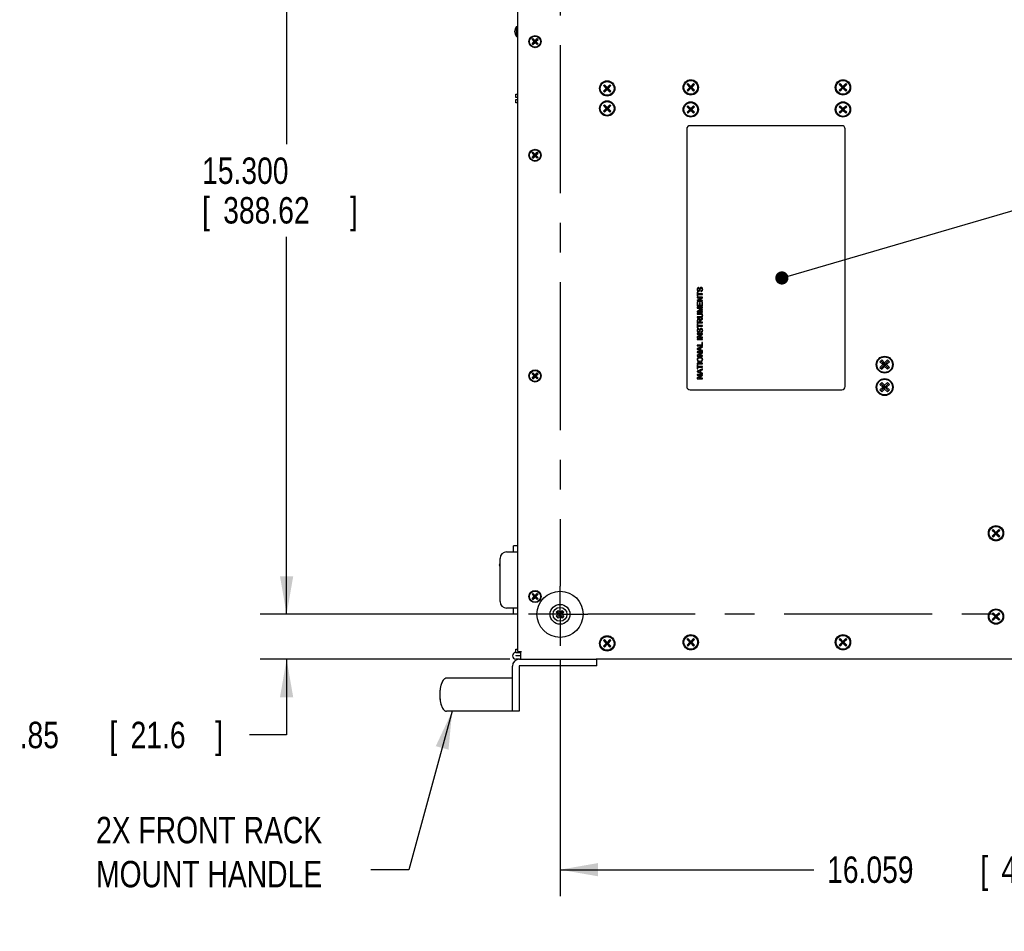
# Model space of a CAD drawing. Header units: inches. Extents: x 0 to 34, y 0 to 22.
# Tile 16 of 31: x 12.9 to 17.6, y 4.6 to 8.9. Entities that reach past the tile are written whole.
import ezdxf

# ---------------------------------------------------------------- set-up
doc = ezdxf.new("R2010")
doc.units = ezdxf.units.IN
doc.header["$LTSCALE"] = 1.87
doc.header["$MEASUREMENT"] = 0
doc.linetypes.add('CENTER', pattern=[0.6, 0.375, -0.075, 0.075, -0.075])
doc.layers.get('0').update_dxf_attribs({"linetype": 'CONTINUOUS'})
for name, color, linetype in [('DEFAULT_1', 7, 'CENTER'), ('DETAIL', 7, 'CONTINUOUS'), ('DIMENSIONS', 7, 'CONTINUOUS')]:
    doc.layers.add(name, color=color, linetype=linetype)
doc.styles.get("Standard").update_dxf_attribs({"font": 'txt', "width": 0.8})
doc.dimstyles.new('DIMSTYLE_2', dxfattribs={"dimtxt": 0.125, "dimasz": 0.18, "dimexe": 0.18, "dimexo": 0.0625, "dimgap": 0.09, "dimtad": 0, "dimtih": 1, "dimtoh": 1, "dimlfac": 4, "dimzin": 4, "dimdsep": 46, "dimtxsty": 'STANDARD', "dimblk": '_FILLED', "dimblk1": '_FILLED', "dimblk2": '_FILLED', "dimcen": 0.09, "dimadec": 0, "dimazin": 0, "dimtp": 0.03, "dimtm": 0.03, "dimtfac": 1, "dimtofl": 0, "dimtmove": 0, "dimatfit": 3, "dimldrblk": '_FILLED', "dimfxl": 1, "dimtolj": 1, "dimtzin": 4, "dimarcsym": 0})
doc.dimstyles.new('DIMSTYLE_4', dxfattribs={"dimtxt": 0.125, "dimasz": 0.18, "dimexe": 0.18, "dimexo": 0.0625, "dimgap": 0.09, "dimtad": 0, "dimtih": 1, "dimtoh": 1, "dimdec": 3, "dimlfac": 4, "dimzin": 4, "dimdsep": 46, "dimtxsty": 'STANDARD', "dimblk": '_FILLED', "dimblk1": '_FILLED', "dimblk2": '_FILLED', "dimcen": 0.09, "dimadec": 0, "dimazin": 0, "dimtp": 0.01, "dimtm": 0.01, "dimtfac": 1, "dimtdec": 3, "dimtofl": 0, "dimtmove": 0, "dimatfit": 3, "dimldrblk": '_FILLED', "dimfxl": 1, "dimtolj": 1, "dimtzin": 4, "dimarcsym": 0})

# ---------------------------------------------------------------- blocks, each defined once
blk = doc.blocks.new('_FILLED')
at = {"color": 0, "linetype": 'BYBLOCK'}
blk.add_solid([(0, 0), (-1, 0.174), (-1, -0.174)], dxfattribs=at)
blk = doc.blocks.new('*D14')
at = {"layer": 'DIMENSIONS', "color": 2, "linetype": 'CONTINUOUS'}
for p, q in [((15.2758, 9.9568), (14.0678, 9.9568)), ((14.1928, 9.9568), (14.1928, 8.3564)), ((14.1928, 6.1318), (14.1928, 7.9189)), ((15.2758, 6.1318), (14.0678, 6.1318))]:
    blk.add_line(p, q, dxfattribs=at)
at = {"layer": 'DIMENSIONS', "color": 2, "linetype": 'CONTINUOUS', "xscale": 0.18, "yscale": 0.18, "zscale": 0.18}
for p, rotation in [((14.1928, 9.9568), 90), ((14.1928, 6.1318), 270)]:
    blk.add_blockref('_FILLED', p, dxfattribs=dict(at, rotation=rotation))
at = {"layer": 'DIMENSIONS', "color": 2, "linetype": 'CONTINUOUS', "width": 0.8}
for s, p in [('15.300', (13.7928, 8.1689)), ('[', (13.7928, 7.9814)), ('388.62', (13.8928, 7.9814)), (']', (14.4928, 7.9814))]:
    blk.add_text(s, height=0.125, dxfattribs=at).set_placement(p)
blk = doc.blocks.new('*D15')
at = {"layer": 'DIMENSIONS', "color": 2, "linetype": 'CONTINUOUS'}
for p, q in [((15.4868, 5.9208), (15.4868, 4.7982)), ((19.5016, 5.9208), (19.5016, 4.7982)), ((15.4868, 4.9232), (16.6885, 4.9232)), ((19.5016, 4.9232), (18.2385, 4.9232))]:
    blk.add_line(p, q, dxfattribs=at)
at = {"layer": 'DIMENSIONS', "color": 2, "linetype": 'CONTINUOUS', "xscale": 0.18, "yscale": 0.18, "zscale": 0.18, "rotation": 180}
blk.add_blockref('_FILLED', (15.4868, 4.9232), dxfattribs=at)
at = {"layer": 'DIMENSIONS', "color": 2, "linetype": 'CONTINUOUS', "xscale": 0.18, "yscale": 0.18, "zscale": 0.18}
blk.add_blockref('_FILLED', (19.5016, 4.9232), dxfattribs=at)
at = {"layer": 'DIMENSIONS', "color": 2, "linetype": 'CONTINUOUS', "width": 0.8}
for s, p in [('16.059', (16.751, 4.8607)), ('[', (17.476, 4.8607)), ('407.9', (17.576, 4.8607)), (']', (18.076, 4.8607))]:
    blk.add_text(s, height=0.125, dxfattribs=at).set_placement(p)
blk = doc.blocks.new('*D17')
at = {"layer": 'DIMENSIONS', "color": 2, "linetype": 'CONTINUOUS'}
for p, q in [((14.1928, 6.1318), (14.1928, 6.4918)), ((15.2758, 6.1318), (14.0678, 6.1318)), ((15.2491, 5.9193), (14.0678, 5.9193)), ((14.1928, 5.9193), (14.1928, 5.5607)), ((14.1928, 5.5607), (14.017, 5.5607))]:
    blk.add_line(p, q, dxfattribs=at)
at = {"layer": 'DIMENSIONS', "color": 2, "linetype": 'CONTINUOUS', "xscale": 0.18, "yscale": 0.18, "zscale": 0.18}
for p, rotation in [((14.1928, 6.1318), 270), ((14.1928, 5.9193), 90)]:
    blk.add_blockref('_FILLED', p, dxfattribs=dict(at, rotation=rotation))
at = {"layer": 'DIMENSIONS', "color": 2, "linetype": 'CONTINUOUS', "width": 0.8}
for s, p in [('.85', (12.9295, 5.4982)), ('[', (13.3545, 5.4982)), ('21.6', (13.4545, 5.4982)), (']', (13.8545, 5.4982))]:
    blk.add_text(s, height=0.125, dxfattribs=at).set_placement(p)

msp = doc.modelspace()

# ---------------------------------------------------------------- linework, layer by layer
at = {"color": 7, "linetype": 'CONTINUOUS'}
for p, q in [((15.2866, 5.95534), (15.2866, 10.13184)), ((15.2816, 8.86609), (15.2816, 8.91359)), ((15.2816, 8.91359), (15.2866, 8.91359)), ((15.2816, 8.86609), (15.2866, 8.86609)), ((15.35432, 8.85294), (15.358, 8.85661)), ((15.38103, 8.85478), (15.35616, 8.8299)), ((15.38103, 8.8299), (15.35616, 8.85478)), ((15.358, 8.85661), (15.3686, 8.84601)), ((15.3686, 8.84601), (15.3792, 8.85661)), ((15.3792, 8.85661), (15.38287, 8.85294)), ((15.35432, 8.85294), (15.36492, 8.84234)), ((15.35432, 8.83174), (15.36492, 8.84234)), ((15.35432, 8.83174), (15.358, 8.82807)), ((15.358, 8.82807), (15.3686, 8.83867)), ((15.37227, 8.84234), (15.36492, 8.84234)), ((15.3686, 8.83867), (15.3686, 8.84601)), ((15.3686, 8.83867), (15.3792, 8.82807)), ((15.37227, 8.84234), (15.38287, 8.85294)), ((15.37227, 8.84234), (15.38287, 8.83174)), ((15.38287, 8.83174), (15.3792, 8.82807)), ((15.69237, 8.63408), (15.69686, 8.63857)), ((15.69237, 8.63408), (15.70561, 8.62084)), ((15.72558, 8.63633), (15.69461, 8.60535)), ((15.72558, 8.60535), (15.69461, 8.63633)), ((15.69686, 8.63857), (15.7101, 8.62533)), ((15.7101, 8.62533), (15.72334, 8.63857)), ((15.7101, 8.61635), (15.7101, 8.62533)), ((15.71459, 8.62084), (15.72783, 8.63408)), ((15.72334, 8.63857), (15.72783, 8.63408)), ((16.08787, 8.63908), (16.09236, 8.64357)), ((16.08787, 8.63908), (16.10111, 8.62584)), ((16.08787, 8.6126), (16.10111, 8.62584)), ((16.12108, 8.64133), (16.09011, 8.61035)), ((16.12108, 8.61035), (16.09011, 8.64133)), ((16.09236, 8.64357), (16.1056, 8.63033)), ((16.09236, 8.60811), (16.1056, 8.62135)), ((16.11009, 8.62584), (16.10111, 8.62584)), ((16.1056, 8.63033), (16.11884, 8.64357)), ((16.1056, 8.62135), (16.1056, 8.63033)), ((16.1056, 8.62135), (16.11884, 8.60811)), ((16.11009, 8.62584), (16.12333, 8.63908)), ((16.11009, 8.62584), (16.12333, 8.6126)), ((16.11884, 8.64357), (16.12333, 8.63908)), ((16.80837, 8.63908), (16.81286, 8.64357)), ((16.80837, 8.63908), (16.82161, 8.62584)), ((16.80837, 8.6126), (16.82161, 8.62584)), ((16.84158, 8.64133), (16.81061, 8.61035)), ((16.84158, 8.61035), (16.81061, 8.64133)), ((16.81286, 8.64357), (16.8261, 8.63033)), ((16.81286, 8.60811), (16.8261, 8.62135)), ((16.83059, 8.62584), (16.82161, 8.62584)), ((16.8261, 8.63033), (16.83934, 8.64357)), ((16.8261, 8.62135), (16.8261, 8.63033)), ((16.8261, 8.62135), (16.83934, 8.60811)), ((16.83059, 8.62584), (16.84383, 8.63908)), ((16.83059, 8.62584), (16.84383, 8.6126)), ((16.83934, 8.64357), (16.84383, 8.63908)), ((15.27785, 8.57834), (15.27785, 8.59384)), ((15.2866, 8.57834), (15.27785, 8.57834)), ((15.69237, 8.6076), (15.70561, 8.62084)), ((15.69237, 8.6076), (15.69686, 8.60311)), ((15.69686, 8.60311), (15.7101, 8.61635)), ((15.71459, 8.62084), (15.70561, 8.62084)), ((15.7101, 8.61635), (15.72334, 8.60311)), ((15.71459, 8.62084), (15.72783, 8.6076)), ((15.72783, 8.6076), (15.72334, 8.60311)), ((16.08787, 8.6126), (16.09236, 8.60811)), ((16.12333, 8.6126), (16.11884, 8.60811)), ((16.80837, 8.6126), (16.81286, 8.60811)), ((16.84383, 8.6126), (16.83934, 8.60811)), ((15.27785, 8.55309), (15.27785, 8.56859)), ((15.27785, 8.56859), (15.2866, 8.56859)), ((15.69237, 8.53933), (15.69686, 8.54382)), ((15.69237, 8.53933), (15.70561, 8.52609)), ((15.72558, 8.54158), (15.69461, 8.5106)), ((15.72558, 8.5106), (15.69461, 8.54158)), ((15.69686, 8.54382), (15.7101, 8.53058)), ((15.7101, 8.53058), (15.72334, 8.54382)), ((15.7101, 8.5216), (15.7101, 8.53058)), ((15.71459, 8.52609), (15.72783, 8.53933)), ((15.72334, 8.54382), (15.72783, 8.53933)), ((16.08787, 8.53433), (16.09236, 8.53882)), ((16.08787, 8.53433), (16.10111, 8.52109)), ((16.12108, 8.53658), (16.09011, 8.5056)), ((16.12108, 8.5056), (16.09011, 8.53658)), ((16.09236, 8.53882), (16.1056, 8.52558)), ((16.1056, 8.52558), (16.11884, 8.53882)), ((16.11009, 8.52109), (16.12333, 8.53433)), ((16.11884, 8.53882), (16.12333, 8.53433)), ((16.80837, 8.53433), (16.81286, 8.53882)), ((16.80837, 8.53433), (16.82161, 8.52109)), ((16.84158, 8.53658), (16.81061, 8.5056)), ((16.84158, 8.5056), (16.81061, 8.53658)), ((16.81286, 8.53882), (16.8261, 8.52558)), ((16.8261, 8.52558), (16.83934, 8.53882)), ((16.83059, 8.52109), (16.84383, 8.53433)), ((16.83934, 8.53882), (16.84383, 8.53433)), ((15.69237, 8.51285), (15.70561, 8.52609)), ((15.69237, 8.51285), (15.69686, 8.50836)), ((15.69686, 8.50836), (15.7101, 8.5216)), ((15.71459, 8.52609), (15.70561, 8.52609)), ((15.7101, 8.5216), (15.72334, 8.50836)), ((15.71459, 8.52609), (15.72783, 8.51285)), ((15.72783, 8.51285), (15.72334, 8.50836)), ((16.08787, 8.50785), (16.10111, 8.52109)), ((16.08787, 8.50785), (16.09236, 8.50336)), ((16.09236, 8.50336), (16.1056, 8.5166)), ((16.11009, 8.52109), (16.10111, 8.52109)), ((16.1056, 8.5166), (16.1056, 8.52558)), ((16.1056, 8.5166), (16.11884, 8.50336)), ((16.11009, 8.52109), (16.12333, 8.50785)), ((16.12333, 8.50785), (16.11884, 8.50336)), ((16.80837, 8.50785), (16.82161, 8.52109)), ((16.80837, 8.50785), (16.81286, 8.50336)), ((16.81286, 8.50336), (16.8261, 8.5166)), ((16.83059, 8.52109), (16.82161, 8.52109)), ((16.8261, 8.5166), (16.8261, 8.52558)), ((16.8261, 8.5166), (16.83934, 8.50336)), ((16.83059, 8.52109), (16.84383, 8.50785)), ((16.84383, 8.50785), (16.83934, 8.50336)), ((16.8211, 8.44434), (16.1021, 8.44434)), ((16.0866, 8.42884), (16.0866, 7.20984)), ((16.8366, 7.20984), (16.8366, 8.42884)), ((15.35432, 8.31494), (15.358, 8.31861)), ((15.35432, 8.31494), (15.36492, 8.30434)), ((15.35432, 8.29374), (15.36492, 8.30434)), ((15.38103, 8.31678), (15.35616, 8.2919)), ((15.38103, 8.2919), (15.35616, 8.31678)), ((15.358, 8.31861), (15.3686, 8.30801)), ((15.358, 8.29007), (15.3686, 8.30067)), ((15.37227, 8.30434), (15.36492, 8.30434)), ((15.3686, 8.30801), (15.3792, 8.31861)), ((15.3686, 8.30067), (15.3686, 8.30801)), ((15.3686, 8.30067), (15.3792, 8.29007)), ((15.37227, 8.30434), (15.38287, 8.31494)), ((15.37227, 8.30434), (15.38287, 8.29374)), ((15.3792, 8.31861), (15.38287, 8.31494)), ((15.35432, 8.29374), (15.358, 8.29007)), ((15.38287, 8.29374), (15.3792, 8.29007)), ((16.1366, 7.65694), (16.1366, 7.63713)), ((16.13955, 7.65694), (16.1366, 7.65694)), ((16.13955, 7.64867), (16.13955, 7.65694)), ((16.1616, 7.64867), (16.13955, 7.64867)), ((16.13955, 7.63713), (16.13955, 7.64536)), ((16.13955, 7.64536), (16.1616, 7.64536)), ((16.14388, 7.67519), (16.14364, 7.67836)), ((16.15329, 7.66233), (16.15357, 7.65921)), ((16.1616, 7.64536), (16.1616, 7.64867)), ((16.1366, 7.63713), (16.13955, 7.63713)), ((16.1366, 7.63344), (16.1366, 7.63027)), ((16.1616, 7.63344), (16.1366, 7.63344)), ((16.15623, 7.63027), (16.1366, 7.61714)), ((16.1366, 7.63027), (16.15623, 7.63027)), ((16.1366, 7.61714), (16.1366, 7.61375)), ((16.1366, 7.61375), (16.1616, 7.61375)), ((16.1366, 7.60863), (16.1366, 7.59055)), ((16.13955, 7.60863), (16.1366, 7.60863)), ((16.13955, 7.59386), (16.13955, 7.60863)), ((16.14195, 7.61692), (16.1616, 7.63005)), ((16.1616, 7.61692), (16.14195, 7.61692)), ((16.1472, 7.60769), (16.1472, 7.59386)), ((16.15014, 7.60769), (16.1472, 7.60769)), ((16.15014, 7.59386), (16.15014, 7.60769)), ((16.15865, 7.60921), (16.15865, 7.59386)), ((16.1616, 7.60921), (16.15865, 7.60921)), ((16.1616, 7.63005), (16.1616, 7.63344)), ((16.1616, 7.61375), (16.1616, 7.61692)), ((16.1616, 7.59055), (16.1616, 7.60921)), ((16.1366, 7.59055), (16.1616, 7.59055)), ((16.1366, 7.58515), (16.1366, 7.5807)), ((16.1616, 7.58515), (16.1366, 7.58515)), ((16.1366, 7.5807), (16.15399, 7.57471)), ((16.1543, 7.57219), (16.1366, 7.56627)), ((16.1366, 7.56627), (16.1366, 7.56129)), ((16.1366, 7.56129), (16.1616, 7.56129)), ((16.1366, 7.55589), (16.1366, 7.55258)), ((16.15104, 7.55589), (16.1366, 7.55589)), ((16.1366, 7.55258), (16.15102, 7.55258)), ((16.1472, 7.59386), (16.13955, 7.59386)), ((16.14031, 7.56448), (16.1616, 7.57171)), ((16.1616, 7.56448), (16.14031, 7.56448)), ((16.1616, 7.5747), (16.14067, 7.58196)), ((16.14067, 7.58196), (16.1616, 7.58196)), ((16.15865, 7.59386), (16.15014, 7.59386)), ((16.1616, 7.58196), (16.1616, 7.58515)), ((16.1616, 7.57171), (16.1616, 7.5747)), ((16.1616, 7.56129), (16.1616, 7.56448)), ((16.1366, 7.53953), (16.1366, 7.53622)), ((16.15102, 7.53953), (16.1366, 7.53953)), ((16.1366, 7.53622), (16.15104, 7.53622)), ((16.1366, 7.52209), (16.1366, 7.511)), ((16.1366, 7.511), (16.1616, 7.511)), ((16.1366, 7.50756), (16.1366, 7.48774)), ((16.13955, 7.50756), (16.1366, 7.50756)), ((16.13936, 7.51431), (16.13936, 7.52222)), ((16.14763, 7.51431), (16.13936, 7.51431)), ((16.13955, 7.49929), (16.13955, 7.50756)), ((16.14763, 7.52142), (16.14763, 7.51431)), ((16.1505, 7.51431), (16.1505, 7.51815)), ((16.1616, 7.51431), (16.1505, 7.51431)), ((16.1616, 7.53303), (16.15479, 7.52869)), ((16.1564, 7.52557), (16.1616, 7.52887)), ((16.1616, 7.52887), (16.1616, 7.53303)), ((16.1616, 7.511), (16.1616, 7.51431)), ((16.1366, 7.48774), (16.13955, 7.48774)), ((16.1366, 7.46076), (16.1366, 7.45759)), ((16.1616, 7.46076), (16.1366, 7.46076)), ((16.1366, 7.45759), (16.15623, 7.45759)), ((16.15623, 7.45759), (16.1366, 7.44446)), ((16.1616, 7.49929), (16.13955, 7.49929)), ((16.13955, 7.48774), (16.13955, 7.49598)), ((16.13955, 7.49598), (16.1616, 7.49598)), ((16.14195, 7.44424), (16.1616, 7.45737)), ((16.14388, 7.48118), (16.14364, 7.48435)), ((16.15329, 7.46832), (16.15357, 7.4652)), ((16.1616, 7.49598), (16.1616, 7.49929)), ((16.1616, 7.45737), (16.1616, 7.46076)), ((16.1366, 7.44446), (16.1366, 7.44107)), ((16.1366, 7.44107), (16.1616, 7.44107)), ((16.1366, 7.43527), (16.1366, 7.43196)), ((16.1616, 7.43527), (16.1366, 7.43527)), ((16.1366, 7.43196), (16.1616, 7.43196)), ((16.1616, 7.44424), (16.14195, 7.44424)), ((16.15865, 7.41775), (16.15865, 7.40544)), ((16.1616, 7.41775), (16.15865, 7.41775)), ((16.1616, 7.44107), (16.1616, 7.44424)), ((16.1616, 7.43196), (16.1616, 7.43527)), ((16.1616, 7.40213), (16.1616, 7.41775)), ((16.1366, 7.40544), (16.1366, 7.40213)), ((16.15865, 7.40544), (16.1366, 7.40544)), ((16.1366, 7.40213), (16.1616, 7.40213)), ((16.1616, 7.39963), (16.1366, 7.3894)), ((16.1366, 7.3894), (16.1366, 7.38583)), ((16.1366, 7.38583), (16.1616, 7.37623)), ((16.1366, 7.37342), (16.1366, 7.37024)), ((16.1616, 7.37342), (16.1366, 7.37342)), ((16.1366, 7.37024), (16.15623, 7.37024)), ((16.15623, 7.37024), (16.1366, 7.35711)), ((16.14195, 7.35689), (16.1616, 7.37002)), ((16.15133, 7.38344), (16.144, 7.38619)), ((16.14441, 7.38931), (16.15133, 7.39192)), ((16.15133, 7.39192), (16.15133, 7.38344)), ((16.15403, 7.39294), (16.1616, 7.39586)), ((16.15403, 7.38249), (16.15403, 7.39294)), ((16.1616, 7.37974), (16.15403, 7.38249)), ((16.1616, 7.39586), (16.1616, 7.39963)), ((16.1616, 7.37623), (16.1616, 7.37974)), ((16.1616, 7.37002), (16.1616, 7.37342)), ((16.1366, 7.35711), (16.1366, 7.35372)), ((16.1366, 7.35372), (16.1616, 7.35372)), ((16.1366, 7.32076), (16.1366, 7.31745)), ((16.1616, 7.32076), (16.1366, 7.32076)), ((16.1366, 7.31745), (16.1616, 7.31745)), ((16.1616, 7.35689), (16.14195, 7.35689)), ((16.1616, 7.35372), (16.1616, 7.35689)), ((16.1616, 7.31745), (16.1616, 7.32076)), ((17.00124, 7.32634), (17.01048, 7.33558)), ((17.00124, 7.32634), (17.01411, 7.31347)), ((17.04085, 7.29597), (17.00586, 7.33096)), ((17.04085, 7.33096), (17.00586, 7.29597)), ((17.01048, 7.33558), (17.02336, 7.32271)), ((17.02336, 7.32271), (17.03623, 7.33558)), ((17.02336, 7.30422), (17.02336, 7.32271)), ((17.0326, 7.31347), (17.04547, 7.32634)), ((17.03623, 7.33558), (17.04547, 7.32634)), ((15.35432, 7.27069), (15.358, 7.27436)), ((15.35432, 7.27069), (15.36492, 7.26009)), ((15.38103, 7.24765), (15.35616, 7.27253)), ((15.38103, 7.27253), (15.35616, 7.24765)), ((15.358, 7.27436), (15.3686, 7.26376)), ((15.3686, 7.26376), (15.3792, 7.27436)), ((15.37227, 7.26009), (15.38287, 7.27069)), ((15.3792, 7.27436), (15.38287, 7.27069)), ((16.1366, 7.31349), (16.1366, 7.29368)), ((16.13955, 7.31349), (16.1366, 7.31349)), ((16.1366, 7.29368), (16.13955, 7.29368)), ((16.1616, 7.29291), (16.1366, 7.28268)), ((16.1366, 7.28268), (16.1366, 7.27911)), ((16.1366, 7.27911), (16.1616, 7.26951)), ((16.13955, 7.30522), (16.13955, 7.31349)), ((16.1616, 7.30522), (16.13955, 7.30522)), ((16.13955, 7.29368), (16.13955, 7.30191)), ((16.13955, 7.30191), (16.1616, 7.30191)), ((16.15133, 7.27672), (16.144, 7.27947)), ((16.14441, 7.28259), (16.15133, 7.2852)), ((16.15133, 7.2852), (16.15133, 7.27672)), ((16.15403, 7.28622), (16.1616, 7.28914)), ((16.15403, 7.27577), (16.15403, 7.28622)), ((16.1616, 7.27302), (16.15403, 7.27577)), ((16.1616, 7.30191), (16.1616, 7.30522)), ((16.1616, 7.28914), (16.1616, 7.29291)), ((16.1616, 7.26951), (16.1616, 7.27302)), ((17.00124, 7.30059), (17.01411, 7.31347)), ((17.00124, 7.30059), (17.01048, 7.29135)), ((17.01048, 7.29135), (17.02336, 7.30422)), ((17.0326, 7.31347), (17.01411, 7.31347)), ((17.02336, 7.30422), (17.03623, 7.29135)), ((17.0326, 7.31347), (17.04547, 7.30059)), ((17.04547, 7.30059), (17.03623, 7.29135)), ((15.35432, 7.24949), (15.36492, 7.26009)), ((15.35432, 7.24949), (15.358, 7.24582)), ((15.358, 7.24582), (15.3686, 7.25642)), ((15.37227, 7.26009), (15.36492, 7.26009)), ((15.3686, 7.25642), (15.3686, 7.26376)), ((15.3686, 7.25642), (15.3792, 7.24582)), ((15.37227, 7.26009), (15.38287, 7.24949)), ((15.38287, 7.24949), (15.3792, 7.24582)), ((16.1366, 7.2667), (16.1366, 7.26353)), ((16.1616, 7.2667), (16.1366, 7.2667)), ((16.1366, 7.26353), (16.15623, 7.26353)), ((16.15623, 7.26353), (16.1366, 7.25039)), ((16.1366, 7.25039), (16.1366, 7.247)), ((16.1366, 7.247), (16.1616, 7.247)), ((16.14195, 7.25017), (16.1616, 7.2633)), ((16.1616, 7.25017), (16.14195, 7.25017)), ((16.1616, 7.2633), (16.1616, 7.2667)), ((16.1616, 7.247), (16.1616, 7.25017)), ((17.00124, 7.22009), (17.01048, 7.22933)), ((17.04085, 7.18972), (17.00586, 7.22471)), ((17.04085, 7.22471), (17.00586, 7.18972)), ((17.01048, 7.22933), (17.02336, 7.21646)), ((17.02336, 7.21646), (17.03623, 7.22933)), ((17.03623, 7.22933), (17.04547, 7.22009)), ((16.1021, 7.19434), (16.8211, 7.19434)), ((17.00124, 7.22009), (17.01411, 7.20722)), ((17.00124, 7.19434), (17.01411, 7.20722)), ((17.00124, 7.19434), (17.01048, 7.1851)), ((17.01048, 7.1851), (17.02336, 7.19797)), ((17.0326, 7.20722), (17.01411, 7.20722)), ((17.02336, 7.19797), (17.02336, 7.21646)), ((17.02336, 7.19797), (17.03623, 7.1851)), ((17.0326, 7.20722), (17.04547, 7.22009)), ((17.0326, 7.20722), (17.04547, 7.19434)), ((17.04547, 7.19434), (17.03623, 7.1851)), ((17.53255, 6.52852), (17.53704, 6.53301)), ((17.53255, 6.52852), (17.54579, 6.51528)), ((17.56577, 6.49979), (17.5348, 6.53077)), ((17.56577, 6.53077), (17.5348, 6.49979)), ((17.53704, 6.53301), (17.55028, 6.51977)), ((17.55028, 6.51977), (17.56352, 6.53301)), ((17.55477, 6.51528), (17.56801, 6.52852)), ((17.56352, 6.53301), (17.56801, 6.52852)), ((17.53255, 6.50204), (17.54579, 6.51528)), ((17.53255, 6.50204), (17.53704, 6.49755)), ((17.53704, 6.49755), (17.55028, 6.51079)), ((17.55477, 6.51528), (17.54579, 6.51528)), ((17.55028, 6.51079), (17.55028, 6.51977)), ((17.55028, 6.51079), (17.56352, 6.49755)), ((17.55477, 6.51528), (17.56801, 6.50204)), ((17.56801, 6.50204), (17.56352, 6.49755)), ((15.26685, 6.42722), (15.26685, 6.45672)), ((15.2866, 6.45672), (15.26685, 6.45672)), ((15.20285, 6.35681), (15.19972, 6.36642)), ((15.35432, 6.22644), (15.358, 6.23011)), ((15.35432, 6.22644), (15.36492, 6.21584)), ((15.35432, 6.20524), (15.36492, 6.21584)), ((15.35432, 6.20524), (15.358, 6.20157)), ((15.38103, 6.2034), (15.35616, 6.22828)), ((15.38103, 6.22828), (15.35616, 6.2034)), ((15.358, 6.23011), (15.3686, 6.21951)), ((15.358, 6.20157), (15.3686, 6.21217)), ((15.37227, 6.21584), (15.36492, 6.21584)), ((15.3686, 6.21951), (15.3792, 6.23011)), ((15.3686, 6.21217), (15.3686, 6.21951)), ((15.3686, 6.21217), (15.3792, 6.20157)), ((15.37227, 6.21584), (15.38287, 6.22644)), ((15.37227, 6.21584), (15.38287, 6.20524)), ((15.3792, 6.23011), (15.38287, 6.22644)), ((15.38287, 6.20524), (15.3792, 6.20157)), ((15.26685, 6.13197), (15.26685, 6.16147)), ((15.2866, 6.13197), (15.26685, 6.13197)), ((15.46846, 6.14135), (15.47734, 6.15023)), ((15.46846, 6.14135), (15.47797, 6.13184)), ((15.46846, 6.12233), (15.47797, 6.13184)), ((15.46846, 6.12233), (15.47734, 6.11345)), ((15.50079, 6.11789), (15.4729, 6.14579)), ((15.50079, 6.14579), (15.4729, 6.11789)), ((15.47734, 6.15023), (15.48685, 6.14072)), ((15.47734, 6.11345), (15.48685, 6.12296)), ((15.49573, 6.13184), (15.47797, 6.13184)), ((15.48685, 6.14072), (15.49636, 6.15023)), ((15.48685, 6.12296), (15.48685, 6.14072)), ((15.48685, 6.12296), (15.49636, 6.11345)), ((15.49573, 6.13184), (15.50523, 6.14135)), ((15.49573, 6.13184), (15.50523, 6.12233)), ((15.49636, 6.15023), (15.50523, 6.14135)), ((15.50523, 6.12233), (15.49636, 6.11345)), ((17.53255, 6.13452), (17.53704, 6.13901)), ((17.53255, 6.13452), (17.54579, 6.12128)), ((17.53255, 6.10804), (17.54579, 6.12128)), ((17.53255, 6.10804), (17.53704, 6.10355)), ((17.56577, 6.10579), (17.5348, 6.13677)), ((17.56577, 6.13677), (17.5348, 6.10579)), ((17.53704, 6.13901), (17.55028, 6.12577)), ((17.53704, 6.10355), (17.55028, 6.11679)), ((17.55477, 6.12128), (17.54579, 6.12128)), ((17.55028, 6.12577), (17.56352, 6.13901)), ((17.55028, 6.11679), (17.55028, 6.12577)), ((17.55028, 6.11679), (17.56352, 6.10355)), ((17.55477, 6.12128), (17.56801, 6.13452)), ((17.55477, 6.12128), (17.56801, 6.10804)), ((17.56352, 6.13901), (17.56801, 6.13452)), ((17.56801, 6.10804), (17.56352, 6.10355)), ((15.69237, 6.00758), (15.69686, 6.01207)), ((15.69686, 6.01207), (15.7101, 5.99883)), ((15.7101, 5.99883), (15.72334, 6.01207)), ((15.72334, 6.01207), (15.72783, 6.00758)), ((16.08787, 6.01258), (16.09236, 6.01707)), ((16.08787, 6.01258), (16.10111, 5.99934)), ((16.12108, 5.98385), (16.09011, 6.01483)), ((16.12108, 6.01483), (16.09011, 5.98385)), ((16.09236, 6.01707), (16.1056, 6.00383)), ((16.1056, 6.00383), (16.11884, 6.01707)), ((16.11009, 5.99934), (16.12333, 6.01258)), ((16.11884, 6.01707), (16.12333, 6.01258)), ((16.80837, 6.01258), (16.81286, 6.01707)), ((16.80837, 6.01258), (16.82161, 5.99934)), ((16.84158, 5.98385), (16.81061, 6.01483)), ((16.84158, 6.01483), (16.81061, 5.98385)), ((16.81286, 6.01707), (16.8261, 6.00383)), ((16.8261, 6.00383), (16.83934, 6.01707)), ((16.83059, 5.99934), (16.84383, 6.01258)), ((16.83934, 6.01707), (16.84383, 6.01258)), ((15.27785, 5.95184), (15.27785, 5.96734)), ((15.69237, 6.00758), (15.70561, 5.99434)), ((15.69237, 5.9811), (15.70561, 5.99434)), ((15.69237, 5.9811), (15.69686, 5.97661)), ((15.72558, 5.97885), (15.69461, 6.00983)), ((15.72558, 6.00983), (15.69461, 5.97885)), ((15.69686, 5.97661), (15.7101, 5.98985)), ((15.71459, 5.99434), (15.70561, 5.99434)), ((15.7101, 5.98985), (15.7101, 5.99883)), ((15.7101, 5.98985), (15.72334, 5.97661)), ((15.71459, 5.99434), (15.72783, 6.00758)), ((15.71459, 5.99434), (15.72783, 5.9811)), ((15.72783, 5.9811), (15.72334, 5.97661)), ((16.08787, 5.9861), (16.10111, 5.99934)), ((16.08787, 5.9861), (16.09236, 5.98161)), ((16.09236, 5.98161), (16.1056, 5.99485)), ((16.11009, 5.99934), (16.10111, 5.99934)), ((16.1056, 5.99485), (16.1056, 6.00383)), ((16.1056, 5.99485), (16.11884, 5.98161)), ((16.11009, 5.99934), (16.12333, 5.9861)), ((16.12333, 5.9861), (16.11884, 5.98161)), ((16.80837, 5.9861), (16.82161, 5.99934)), ((16.80837, 5.9861), (16.81286, 5.98161)), ((16.81286, 5.98161), (16.8261, 5.99485)), ((16.83059, 5.99934), (16.82161, 5.99934)), ((16.8261, 5.99485), (16.8261, 6.00383)), ((16.8261, 5.99485), (16.83934, 5.98161)), ((16.83059, 5.99934), (16.84383, 5.9861)), ((16.84383, 5.9861), (16.83934, 5.98161)), ((15.27785, 5.95184), (15.3021, 5.95184)), ((15.29485, 5.91934), (15.27785, 5.91934)), ((15.2866, 5.95534), (15.3041, 5.95534)), ((15.3021, 5.91934), (15.3021, 5.95534)), ((19.7416, 5.91934), (15.65818, 5.91934)), ((15.6616, 5.88809), (15.6616, 5.91934)), ((15.29285, 5.88609), (15.29285, 5.67309)), ((15.6616, 5.88809), (15.29485, 5.88809)), ((14.9491, 5.82947), (14.94539, 5.82892)), ((15.2616, 5.82947), (14.9491, 5.82947)), ((14.91785, 5.75172), (14.91785, 5.75097)), ((15.2616, 5.67322), (14.9491, 5.67322)), ((15.29285, 5.67309), (15.2616, 5.67309))]:
    msp.add_line(p, q, dxfattribs=at)
at = {"color": 3, "linetype": 'CONTINUOUS'}
for p, q in [((15.27785, 8.59384), (15.2866, 8.59384)), ((15.2866, 8.55309), (15.27785, 8.55309)), ((15.20285, 6.19272), (15.20285, 6.39597)), ((15.2341, 6.42722), (15.2866, 6.42722)), ((15.2866, 6.16147), (15.2341, 6.16147)), ((15.27785, 5.96734), (15.2866, 5.96734)), ((15.27785, 5.93634), (15.3021, 5.93634)), ((15.3021, 5.93484), (15.27785, 5.93484)), ((15.29485, 5.91934), (15.65818, 5.91934)), ((15.2616, 5.67309), (15.2616, 5.88609))]:
    msp.add_line(p, q, dxfattribs=at)
at = {"color": 7, "linetype": 'CONTINUOUS'}
for points in [[(14.94539, 5.82892), (14.94167, 5.82724), (14.93803, 5.82442), (14.93454, 5.82052), (14.9313, 5.81562), (14.92835, 5.80985), (14.92573, 5.80334), (14.92341, 5.79601), (14.92144, 5.78792), (14.91987, 5.77926)], [(14.91987, 5.77926), (14.91874, 5.7702), (14.91807, 5.76095), (14.91785, 5.75172)], [(14.91785, 5.75097), (14.91807, 5.74174), (14.91874, 5.73249), (14.91987, 5.72342), (14.92144, 5.71476), (14.92341, 5.70667), (14.92573, 5.69934), (14.92835, 5.69283), (14.9313, 5.68706), (14.93454, 5.68216), (14.93803, 5.67826), (14.94167, 5.67544), (14.94539, 5.67377), (14.9491, 5.67322)]]:
    msp.add_lwpolyline(points, dxfattribs=at)
for centre, radius in [((15.3686, 8.84234), 0.02875), ((15.3686, 8.84234), 0.02625), ((15.7101, 8.62084), 0.03625), ((15.7101, 8.62084), 0.03269), ((16.1056, 8.62584), 0.03625), ((16.1056, 8.62584), 0.03269), ((16.8261, 8.62584), 0.03625), ((16.8261, 8.62584), 0.03269), ((15.7101, 8.52609), 0.03625), ((15.7101, 8.52609), 0.03269), ((16.1056, 8.52109), 0.03625), ((16.1056, 8.52109), 0.03269), ((16.8261, 8.52109), 0.03625), ((16.8261, 8.52109), 0.03269), ((15.3686, 8.30434), 0.02875), ((15.3686, 8.30434), 0.02625), ((17.02336, 7.31347), 0.04), ((17.02336, 7.31347), 0.03692), ((15.3686, 7.26009), 0.02875), ((15.3686, 7.26009), 0.02625), ((17.02336, 7.20722), 0.04), ((17.02336, 7.20722), 0.03692), ((17.55028, 6.51528), 0.03625), ((17.55028, 6.51528), 0.03269), ((15.3686, 6.21584), 0.02875), ((15.3686, 6.21584), 0.02625), ((15.48685, 6.13184), 0.10938), ((15.48685, 6.13184), 0.04688), ((15.48685, 6.13184), 0.03288), ((17.55028, 6.12128), 0.03625), ((17.55028, 6.12128), 0.03269), ((15.7101, 5.99434), 0.03625), ((15.7101, 5.99434), 0.03269), ((16.1056, 5.99934), 0.03625), ((16.1056, 5.99934), 0.03269), ((16.8261, 5.99934), 0.03625), ((16.8261, 5.99934), 0.03269)]:
    msp.add_circle(centre, radius, dxfattribs=at)
for centre, radius, start, end in [((15.3048, 8.88984), 0.0332, 134.33269, 225.66731), ((16.1021, 8.42884), 0.0155, 90, 180), ((16.8211, 8.42884), 0.0155, 0, 90), ((16.1021, 7.20984), 0.0155, 180, 270), ((16.8211, 7.20984), 0.0155, 270, 360), ((15.30185, 6.29434), 0.125, 142.50281, 144.78392), ((15.27785, 5.93559), 0.01625, 90, 270), ((15.29485, 5.88609), 0.002, 90, 180)]:
    msp.add_arc(centre, radius, start, end, dxfattribs=at)
at = {"color": 3, "linetype": 'CONTINUOUS'}
for centre, radius, start, end in [((15.2341, 6.39597), 0.03125, 90, 180), ((15.2341, 6.19272), 0.03125, 180, 270), ((15.29485, 5.88609), 0.03325, 90, 180), ((15.27785, 5.93559), 0.00075, 90, 270)]:
    msp.add_arc(centre, radius, start, end, dxfattribs=at)
at = {"color": 7, "linetype": 'CONTINUOUS'}
for points in [[(16.13707, 7.67386), (16.13648, 7.67244), (16.13617, 7.67081), (16.13617, 7.66897)], [(16.13617, 7.66897), (16.13617, 7.66728), (16.13646, 7.66574), (16.13703, 7.66438)], [(16.13703, 7.66438), (16.1376, 7.663), (16.13844, 7.66196), (16.13953, 7.66124)], [(16.1397, 7.67713), (16.13854, 7.67637), (16.13767, 7.67528), (16.13707, 7.67386)], [(16.13909, 7.6691), (16.13909, 7.67101), (16.1395, 7.67246), (16.1403, 7.67345)], [(16.1402, 7.66472), (16.13946, 7.66564), (16.13909, 7.66709), (16.13909, 7.6691)], [(16.13953, 7.66124), (16.14062, 7.66052), (16.1418, 7.66017), (16.14306, 7.66017)], [(16.14364, 7.67836), (16.14217, 7.67829), (16.14086, 7.67788), (16.1397, 7.67713)], [(16.14284, 7.66336), (16.14182, 7.66336), (16.14093, 7.6638), (16.1402, 7.66472)], [(16.1403, 7.67345), (16.14112, 7.67444), (16.14231, 7.67502), (16.14388, 7.67519)], [(16.14506, 7.66432), (16.14448, 7.66368), (16.14374, 7.66336), (16.14284, 7.66336)], [(16.14306, 7.66017), (16.14422, 7.66017), (16.14526, 7.66046), (16.14618, 7.66104)], [(16.14685, 7.66931), (16.14623, 7.66661), (16.14564, 7.66496), (16.14506, 7.66432)], [(16.14618, 7.66104), (16.1471, 7.66162), (16.14789, 7.66252), (16.14851, 7.66371)], [(16.14845, 7.67484), (16.14799, 7.67384), (16.14746, 7.672), (16.14685, 7.66931)], [(16.15099, 7.67807), (16.14997, 7.67737), (16.14911, 7.6763), (16.14845, 7.67484)], [(16.14851, 7.66371), (16.14899, 7.66463), (16.14952, 7.66624), (16.15007, 7.66854)], [(16.15007, 7.66854), (16.15061, 7.67082), (16.15102, 7.67231), (16.15129, 7.67299)], [(16.15454, 7.67911), (16.15321, 7.67911), (16.15201, 7.67875), (16.15099, 7.67807)], [(16.15129, 7.67299), (16.15169, 7.67403), (16.15218, 7.67478), (16.15277, 7.67524)], [(16.15277, 7.67524), (16.15334, 7.67568), (16.15403, 7.67592), (16.15481, 7.67592)], [(16.15638, 7.66336), (16.15558, 7.66281), (16.15455, 7.66247), (16.15329, 7.66233)], [(16.15357, 7.65921), (16.15524, 7.65925), (16.15674, 7.65971), (16.15807, 7.66058)], [(16.1583, 7.67796), (16.15713, 7.67872), (16.15587, 7.67911), (16.15454, 7.67911)], [(16.15481, 7.67592), (16.15559, 7.67592), (16.15631, 7.67568), (16.15696, 7.67521)], [(16.15833, 7.66588), (16.15783, 7.66474), (16.15718, 7.6639), (16.15638, 7.66336)], [(16.15696, 7.67521), (16.15761, 7.67473), (16.15812, 7.67401), (16.15849, 7.67306)], [(16.15807, 7.66058), (16.1594, 7.66145), (16.16039, 7.66264), (16.16103, 7.66417)], [(16.16104, 7.67468), (16.1604, 7.67611), (16.15948, 7.6772), (16.1583, 7.67796)], [(16.15906, 7.66972), (16.15906, 7.66828), (16.15882, 7.667), (16.15833, 7.66588)], [(16.15849, 7.67306), (16.15887, 7.67209), (16.15906, 7.67098), (16.15906, 7.66972)], [(16.16103, 7.66417), (16.16168, 7.66571), (16.16202, 7.6676), (16.16202, 7.66987)], [(16.16202, 7.66987), (16.16202, 7.67164), (16.16168, 7.67325), (16.16104, 7.67468)], [(16.15102, 7.55258), (16.15416, 7.55258), (16.15629, 7.55205), (16.15738, 7.55103)], [(16.15703, 7.55503), (16.15556, 7.5556), (16.15357, 7.55589), (16.15104, 7.55589)], [(16.15399, 7.57471), (16.15577, 7.5741), (16.1571, 7.57366), (16.158, 7.57338)], [(16.158, 7.57338), (16.15718, 7.57313), (16.15595, 7.57274), (16.1543, 7.57219)], [(16.16064, 7.55195), (16.15972, 7.55343), (16.15851, 7.55445), (16.15703, 7.55503)], [(16.15738, 7.55103), (16.15849, 7.54999), (16.15904, 7.54825), (16.15904, 7.54582)], [(16.16202, 7.54611), (16.16202, 7.54852), (16.16156, 7.55046), (16.16064, 7.55195)], [(16.13728, 7.52717), (16.13684, 7.52601), (16.1366, 7.5243), (16.1366, 7.52209)], [(16.13966, 7.52994), (16.13852, 7.52925), (16.13772, 7.52833), (16.13728, 7.52717)], [(16.13936, 7.52222), (16.13936, 7.52406), (16.13975, 7.52543), (16.14051, 7.52628)], [(16.14342, 7.53099), (16.14205, 7.53099), (16.14079, 7.53063), (16.13966, 7.52994)], [(16.14051, 7.52628), (16.14127, 7.52713), (16.14224, 7.52758), (16.14342, 7.52758)], [(16.1479, 7.52927), (16.14669, 7.53041), (16.14519, 7.53099), (16.14342, 7.53099)], [(16.14342, 7.52758), (16.14424, 7.52758), (16.14499, 7.52736), (16.14567, 7.52691)], [(16.14567, 7.52691), (16.14635, 7.52647), (16.14686, 7.52582), (16.14717, 7.52497)], [(16.14717, 7.52497), (16.14748, 7.52412), (16.14763, 7.52292), (16.14763, 7.52142)], [(16.15022, 7.52395), (16.1499, 7.52633), (16.14913, 7.52811), (16.1479, 7.52927)], [(16.15147, 7.52593), (16.15106, 7.52548), (16.15065, 7.52481), (16.15022, 7.52395)], [(16.1505, 7.51815), (16.1505, 7.519), (16.15055, 7.51961), (16.15063, 7.51998)], [(16.15063, 7.51998), (16.15075, 7.5205), (16.15097, 7.52099), (16.15129, 7.52149)], [(16.15583, 7.54013), (16.15481, 7.53972), (16.15321, 7.53953), (16.15102, 7.53953)], [(16.15104, 7.53622), (16.1537, 7.53622), (16.15578, 7.53653), (16.15732, 7.53717)], [(16.15129, 7.52149), (16.1516, 7.52198), (16.15217, 7.52255), (16.15296, 7.52317)], [(16.15479, 7.52869), (16.15346, 7.52782), (16.15235, 7.5269), (16.15147, 7.52593)], [(16.15296, 7.52317), (16.15375, 7.52379), (16.15489, 7.52461), (16.1564, 7.52557)], [(16.15821, 7.54221), (16.15766, 7.54122), (16.15686, 7.54054), (16.15583, 7.54013)], [(16.15732, 7.53717), (16.15885, 7.53781), (16.16001, 7.53887), (16.16082, 7.54037)], [(16.15904, 7.54582), (16.15904, 7.54439), (16.15877, 7.5432), (16.15821, 7.54221)], [(16.16082, 7.54037), (16.16161, 7.54185), (16.16202, 7.54376), (16.16202, 7.54611)], [(16.13707, 7.47985), (16.13648, 7.47843), (16.13617, 7.47679), (16.13617, 7.47495)], [(16.13617, 7.47495), (16.13617, 7.47326), (16.13646, 7.47173), (16.13703, 7.47037)], [(16.13703, 7.47037), (16.1376, 7.46898), (16.13844, 7.46794), (16.13953, 7.46723)], [(16.1397, 7.48311), (16.13854, 7.48235), (16.13767, 7.48126), (16.13707, 7.47985)], [(16.13909, 7.47509), (16.13909, 7.477), (16.1395, 7.47845), (16.1403, 7.47943)], [(16.1402, 7.4707), (16.13946, 7.47163), (16.13909, 7.47308), (16.13909, 7.47509)], [(16.13953, 7.46723), (16.14062, 7.46651), (16.1418, 7.46615), (16.14306, 7.46615)], [(16.14364, 7.48435), (16.14217, 7.48428), (16.14086, 7.48387), (16.1397, 7.48311)], [(16.14284, 7.46934), (16.14182, 7.46934), (16.14093, 7.46978), (16.1402, 7.4707)], [(16.1403, 7.47943), (16.14112, 7.48043), (16.14231, 7.48101), (16.14388, 7.48118)], [(16.14506, 7.47031), (16.14448, 7.46966), (16.14374, 7.46934), (16.14284, 7.46934)], [(16.14306, 7.46615), (16.14422, 7.46615), (16.14526, 7.46644), (16.14618, 7.46702)], [(16.14685, 7.47529), (16.14623, 7.4726), (16.14564, 7.47094), (16.14506, 7.47031)], [(16.14618, 7.46702), (16.1471, 7.4676), (16.14789, 7.46851), (16.14851, 7.46969)], [(16.14845, 7.48083), (16.14799, 7.47983), (16.14746, 7.47799), (16.14685, 7.47529)], [(16.15099, 7.48405), (16.14997, 7.48336), (16.14911, 7.48228), (16.14845, 7.48083)], [(16.14851, 7.46969), (16.14899, 7.47062), (16.14952, 7.47222), (16.15007, 7.47452)], [(16.15007, 7.47452), (16.15061, 7.47681), (16.15102, 7.47829), (16.15129, 7.47897)], [(16.15454, 7.4851), (16.15321, 7.4851), (16.15201, 7.48474), (16.15099, 7.48405)], [(16.15129, 7.47897), (16.15169, 7.48002), (16.15218, 7.48077), (16.15277, 7.48122)], [(16.15277, 7.48122), (16.15334, 7.48167), (16.15403, 7.48191), (16.15481, 7.48191)], [(16.15638, 7.46934), (16.15558, 7.4688), (16.15455, 7.46845), (16.15329, 7.46832)], [(16.15357, 7.4652), (16.15524, 7.46523), (16.15674, 7.46569), (16.15807, 7.46656)], [(16.1583, 7.48395), (16.15713, 7.48471), (16.15587, 7.4851), (16.15454, 7.4851)], [(16.15481, 7.48191), (16.15559, 7.48191), (16.15631, 7.48167), (16.15696, 7.48119)], [(16.15833, 7.47186), (16.15783, 7.47072), (16.15718, 7.46989), (16.15638, 7.46934)], [(16.15696, 7.48119), (16.15761, 7.48072), (16.15812, 7.48), (16.15849, 7.47904)], [(16.15807, 7.46656), (16.1594, 7.46743), (16.16039, 7.46862), (16.16103, 7.47016)], [(16.16104, 7.48066), (16.1604, 7.4821), (16.15948, 7.48319), (16.1583, 7.48395)], [(16.15906, 7.4757), (16.15906, 7.47427), (16.15882, 7.47299), (16.15833, 7.47186)], [(16.15849, 7.47904), (16.15887, 7.47807), (16.15906, 7.47696), (16.15906, 7.4757)], [(16.16103, 7.47016), (16.16168, 7.47169), (16.16202, 7.47359), (16.16202, 7.47586)], [(16.16202, 7.47586), (16.16202, 7.47763), (16.16168, 7.47923), (16.16104, 7.48066)], [(16.13922, 7.38754), (16.14059, 7.38791), (16.14231, 7.38852), (16.14441, 7.38931)], [(16.144, 7.38619), (16.14243, 7.38677), (16.14083, 7.38721), (16.13922, 7.38754)], [(16.13782, 7.34379), (16.13672, 7.34194), (16.13615, 7.33986), (16.13615, 7.33755)], [(16.13615, 7.33755), (16.13615, 7.33402), (16.13733, 7.33114), (16.13968, 7.32892)], [(16.14243, 7.34802), (16.14045, 7.34705), (16.13892, 7.34564), (16.13782, 7.34379)], [(16.139, 7.33757), (16.139, 7.33921), (16.13943, 7.34069), (16.14026, 7.34202)], [(16.14142, 7.33152), (16.13982, 7.3332), (16.139, 7.33522), (16.139, 7.33757)], [(16.13968, 7.32892), (16.14204, 7.32669), (16.14528, 7.32558), (16.14942, 7.32558)], [(16.14026, 7.34202), (16.1411, 7.34335), (16.14228, 7.34436), (16.14379, 7.34504)], [(16.14947, 7.32899), (16.14572, 7.32899), (16.14303, 7.32983), (16.14142, 7.33152)], [(16.14913, 7.34949), (16.14664, 7.34949), (16.14441, 7.349), (16.14243, 7.34802)], [(16.14379, 7.34504), (16.14531, 7.34572), (16.14708, 7.34608), (16.14911, 7.34608)], [(16.14911, 7.34608), (16.15234, 7.34608), (16.15483, 7.34526), (16.15657, 7.34366)], [(16.15594, 7.34796), (16.15394, 7.34898), (16.15167, 7.34949), (16.14913, 7.34949)], [(16.14942, 7.32558), (16.15162, 7.32558), (16.1537, 7.32606), (16.15566, 7.32701)], [(16.1566, 7.33141), (16.15486, 7.32979), (16.15249, 7.32899), (16.14947, 7.32899)], [(16.15566, 7.32701), (16.15764, 7.32797), (16.15919, 7.32937), (16.16033, 7.33122)], [(16.16049, 7.34361), (16.15947, 7.34548), (16.15795, 7.34693), (16.15594, 7.34796)], [(16.15657, 7.34366), (16.15832, 7.34206), (16.15919, 7.34001), (16.15919, 7.33752)], [(16.15919, 7.33752), (16.15919, 7.33506), (16.15834, 7.33303), (16.1566, 7.33141)], [(16.16033, 7.33122), (16.16146, 7.33307), (16.16202, 7.33518), (16.16202, 7.33754)], [(16.16202, 7.33754), (16.16202, 7.3397), (16.16151, 7.34173), (16.16049, 7.34361)], [(16.13922, 7.28082), (16.14059, 7.28119), (16.14231, 7.2818), (16.14441, 7.28259)], [(16.144, 7.27947), (16.14243, 7.28005), (16.14083, 7.28049), (16.13922, 7.28082)], [(14.9491, 5.82947), (14.94784, 5.82947), (14.94657, 5.82928), (14.9453, 5.82889)]]:
    msp.add_open_spline(points, degree=3, dxfattribs=at)
for points, knots in [([(14.9453, 5.82889), (14.94456, 5.82866), (14.94179, 5.82757), (14.93706, 5.82403), (14.93247, 5.8179), (14.92919, 5.81181), (14.92697, 5.80678), (14.92494, 5.80124), (14.9225, 5.79307), (14.92046, 5.78365), (14.91939, 5.77601), (14.91907, 5.77322)], [0, 0, 0, 0, 0.0624831, 0.2309174, 0.3993517, 0.4835688, 0.567786, 0.6520031, 0.7362203, 0.9046546, 1, 1, 1, 1]), ([(14.91907, 5.77322), (14.91882, 5.77108), (14.91812, 5.76392), (14.91785, 5.75667), (14.91785, 5.75172)], [0, 0, 0, 0, 0.3026164, 1, 1, 1, 1]), ([(14.91785, 5.75097), (14.91785, 5.74601), (14.91823, 5.7359), (14.92003, 5.72101), (14.9225, 5.70961), (14.92494, 5.70145), (14.92697, 5.6959), (14.92919, 5.69087), (14.93247, 5.68478), (14.93706, 5.67866), (14.94304, 5.67417), (14.9471, 5.67322), (14.9491, 5.67322)], [0, 0, 0, 0, 0.125, 0.25, 0.375, 0.4375, 0.5, 0.5625, 0.625, 0.75, 0.875, 1, 1, 1, 1])]:
    msp.add_open_spline(points, degree=3, knots=knots, dxfattribs=at)
at = {"layer": 'DEFAULT_1', "color": 7, "linetype": 'CENTER'}
for p, q in [((15.48685, 9.94796), (15.48685, 6.26583)), ((15.48685, 6.14072), (15.48685, 6.26583)), ((15.47797, 6.13184), (15.33835, 6.13184)), ((15.48685, 6.12296), (15.48685, 5.98334)), ((15.49573, 6.13184), (15.6187, 6.13184)), ((19.49272, 6.13184), (15.6187, 6.13184))]:
    msp.add_line(p, q, dxfattribs=at)
at = {"layer": 'DETAIL', "color": 2, "linetype": 'CONTINUOUS'}
for p, q in [((16.56687, 7.73248), (20.5266, 8.88725)), ((14.97647, 5.67322), (14.77101, 4.92322)), ((14.77101, 4.92322), (14.59101, 4.92322))]:
    msp.add_line(p, q, dxfattribs=at)
at = {"layer": 'DETAIL', "color": 2, "linetype": 'CONTINUOUS', "const_width": 0.03125}
msp.add_lwpolyline([(16.52125, 7.72373, 1), (16.5525, 7.72373, 1)], format="xyb", close=True, dxfattribs=at)
at = {"layer": 'DETAIL', "color": 2, "linetype": 'CONTINUOUS'}
msp.add_solid([(14.95905, 5.49136), (14.97647, 5.67322), (14.89877, 5.50787)], dxfattribs=at)

# ---------------------------------------------------------------- texts
at = {"layer": 'DETAIL', "color": 2, "linetype": 'CONTINUOUS', "insert": (13.29101, 5.17322), "char_height": 0.125, "width": 1.3, "attachment_point": 1}
msp.add_mtext('2X FRONT RACK\\PMOUNT HANDLE', dxfattribs=at)

# ---------------------------------------------------------------- dimensions: what is measured, and where the dimension line sits
at = {"layer": 'DIMENSIONS', "color": 2, "linetype": 'CONTINUOUS'}
for base, p1, p2, dimstyle, picture, middle in [((14.19285, 6.13184), (15.27585, 9.95684), (15.27585, 6.13184), 'DIMSTYLE_4', '*D14', (14.19285, 8.13764)), ((14.19285, 5.91934), (15.27585, 6.13184), (15.2491, 5.91934), 'DIMSTYLE_2', '*D17', (13.44203, 5.56071))]:
    dim = msp.add_linear_dim(base=base, p1=p1, p2=p2, angle=270, dimstyle=dimstyle, dxfattribs=at)
    dim.commit()
    dim.dimension.update_dxf_attribs({"geometry": picture, "text_midpoint": middle, "dimtype": 160})
dim = msp.add_linear_dim(base=(19.5016, 4.92322), p1=(15.48685, 5.92084), p2=(19.5016, 5.92084), dimstyle='DIMSTYLE_4', dxfattribs=at)
dim.commit()
dim.dimension.update_dxf_attribs({"geometry": '*D15', "text_midpoint": (17.4635, 4.92322), "dimtype": 160})

doc.saveas('drawing.dxf')
